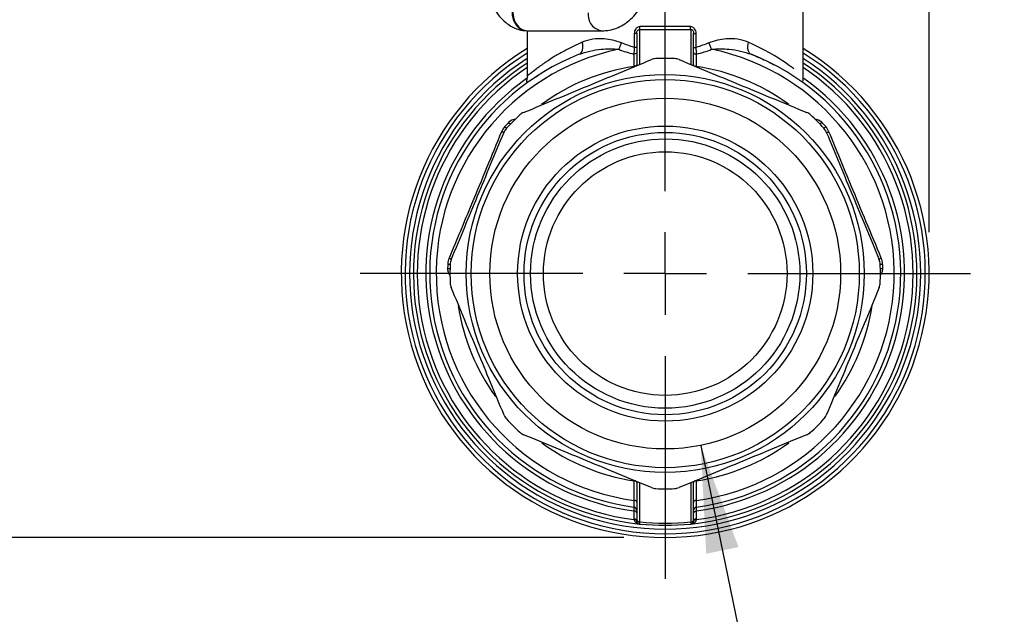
# Model space of a CAD drawing. Header units: inches. Extents: x 0.5 to 21.5, y 0.5 to 16.5.
# Tile 10 of 18: x 15.7 to 18.1, y 4.7 to 6.1. Entities that reach past the tile are written whole.
import ezdxf

# ---------------------------------------------------------------- set-up
doc = ezdxf.new("R2010")
doc.units = ezdxf.units.IN
doc.header["$LTSCALE"] = 2
doc.header["$MEASUREMENT"] = 0
doc.linetypes.add('SLD-Center', pattern=[0.75, 0.6, -0.05, 0.05, -0.05])
doc.linetypes.add('SLD-Solid', pattern=[0])
doc.layers.add('CENTER', color=40, linetype='SLD-Center')
doc.layers.add('DIMENSIONS', color=140, linetype='SLD-Solid', lineweight=25)
doc.styles.add('SLDTEXTSTYLE0', font='TXT', dxfattribs={"width": 0.7})
doc.dimstyles.new('SLDDIMSTYLE1', dxfattribs={"dimtxt": 0.169922, "dimasz": 0.26, "dimexe": 0, "dimexo": 0.0625, "dimgap": 0.04248, "dimtad": 0, "dimtih": 1, "dimtoh": 1, "dimrnd": 1e-09, "dimzin": 12, "dimdsep": 46, "dimtxsty": 'SLDTEXTSTYLE0', "dimsah": 1, "dimcen": 0.09, "dimadec": 0, "dimazin": 3, "dimtfac": 1, "dimtofl": 0, "dimtmove": 0, "dimatfit": 3, "dimfxl": 0, "dimfrac": 2, "dimtolj": 1, "dimtzin": 12, "dimarcsym": 0})
doc.dimstyles.new('SLDDIMSTYLE2', dxfattribs={"dimtxt": 0.169922, "dimasz": 0.26, "dimexe": 0, "dimexo": 0.0625, "dimgap": 0.04248, "dimtad": 0, "dimtih": 1, "dimtoh": 1, "dimrnd": 1e-09, "dimzin": 12, "dimdsep": 46, "dimtxsty": 'SLDTEXTSTYLE0', "dimsah": 1, "dimcen": 0, "dimadec": 0, "dimazin": 3, "dimtfac": 1, "dimtofl": 0, "dimtmove": 0, "dimatfit": 3, "dimfxl": 0, "dimfrac": 2, "dimtolj": 1, "dimtzin": 12, "dimarcsym": 0})

# ---------------------------------------------------------------- blocks, each defined once
blk = doc.blocks.new('_D_4')
at = {"layer": 'DIMENSIONS'}
for p, q in [((17.3814, 5.0806), (17.6178, 3.9358)), ((17.6178, 3.9358), (18.5167, 3.9358))]:
    blk.add_line(p, q, dxfattribs=at)
blk.add_solid([(17.3814, 5.0806), (17.3948, 4.8179), (17.4731, 4.8341)], dxfattribs=at)
at = {"layer": 'DIMENSIONS', "attachment_point": 1, "style": 'SLDTEXTSTYLE0'}
for s, insert, char_height in [('1/2" NPT', (18.5771, 4.2857), 0.16667), ('FEMALE', (18.6417, 4.0156), 0.16667), ('INLET / OUTLET', (18.1803, 3.7456), 0.166667)]:
    blk.add_mtext(s, dxfattribs=dict(at, insert=insert, char_height=char_height))
blk = doc.blocks.new('_D_5')
at = {"layer": 'DIMENSIONS'}
for p, q in [((13.4048, 7.1408), (13.4048, 8.9494)), ((17.9351, 5.5971), (17.9351, 8.9494)), ((13.4048, 8.6994), (14.9776, 8.6994)), ((15.2079, 8.6994), (15.1508, 8.6994)), ((15.1508, 8.6994), (15.1508, 8.4294)), ((15.8542, 8.6994), (15.9113, 8.6994)), ((15.9113, 8.6994), (15.9113, 8.4294)), ((17.9351, 8.6994), (16.0845, 8.6994)), ((15.1508, 8.4294), (15.2079, 8.4294)), ((15.9113, 8.4294), (15.8542, 8.4294))]:
    blk.add_line(p, q, dxfattribs=at)
for points in [[(13.4048, 8.6994), (13.6648, 8.6594), (13.6648, 8.7394)], [(17.9351, 8.6994), (17.6751, 8.7394), (17.6751, 8.6594)]]:
    blk.add_solid(points, dxfattribs=at)
at = {"layer": 'DIMENSIONS', "char_height": 0.16667, "attachment_point": 1, "style": 'SLDTEXTSTYLE0'}
for s, insert in [('4.53', (15.2786, 8.9523)), ('115.1', (15.2079, 8.6442))]:
    blk.add_mtext(s, dxfattribs=dict(at, insert=insert))
blk = doc.blocks.new('_D_7')
at = {"layer": 'DIMENSIONS'}
for p, q in [((13.408, 7.175), (12.3673, 7.175)), ((12.6173, 7.175), (12.6173, 6.3243)), ((12.3649, 6.0162), (12.3078, 6.0162)), ((12.3078, 6.0162), (12.3078, 5.7461)), ((12.8698, 6.0162), (12.9269, 6.0162)), ((12.9269, 6.0162), (12.9269, 5.7461)), ((12.3078, 5.7461), (12.3649, 5.7461)), ((12.9269, 5.7461), (12.8698, 5.7461)), ((12.6173, 4.8573), (12.6173, 5.7081)), ((17.1954, 4.8573), (12.3673, 4.8573))]:
    blk.add_line(p, q, dxfattribs=at)
for points in [[(12.6173, 7.175), (12.5773, 6.915), (12.6573, 6.915)], [(12.6173, 4.8573), (12.6573, 5.1173), (12.5773, 5.1173)]]:
    blk.add_solid(points, dxfattribs=at)
at = {"layer": 'DIMENSIONS', "char_height": 0.16667, "attachment_point": 1, "style": 'SLDTEXTSTYLE0'}
for s, insert in [('2.32', (12.3649, 6.2691)), ('58.9', (12.3649, 5.961))]:
    blk.add_mtext(s, dxfattribs=dict(at, insert=insert))
blk = doc.blocks.new('SW_CENTERMARKSYMBOL_0')
at = {"layer": 'CENTER', "color": 0}
for p, q in [((0, 0.2), (0, 0.7398)), ((0, 0), (0, 0.1)), ((-0.2, 0), (-0.7398, 0)), ((0, 0), (-0.1, 0)), ((0, 0), (0, -0.1)), ((0, 0), (0.1, 0)), ((0.2, 0), (0.7398, 0)), ((0, -0.2), (0, -0.7398))]:
    blk.add_line(p, q, dxfattribs=at)

msp = doc.modelspace()

# ---------------------------------------------------------------- linework, layer by layer
for p, q in [((17.63, 5.9736), (17.63, 6.159)), ((17.2336, 6.0041), (17.2336, 6.0888)), ((17.3572, 6.0888), (17.3572, 6.0041)), ((16.9607, 6.0859), (16.9607, 5.9736)), ((16.9615, 6.0857), (16.9632, 6.0857)), ((16.9632, 6.0857), (17.1432, 6.0857)), ((17.2204, 6.0792), (17.2204, 6.0455)), ((17.2265, 6.0792), (17.2265, 6.0012)), ((17.3643, 6.0012), (17.3643, 6.0792)), ((17.3704, 6.0455), (17.3704, 6.0792)), ((17.6302, 5.9595), (17.6302, 5.9597)), ((17.2265, 4.9929), (17.2265, 4.9009)), ((17.2336, 4.8942), (17.2336, 4.99)), ((17.3572, 4.99), (17.3572, 4.8942)), ((17.3643, 4.9009), (17.3643, 4.9929)), ((17.2265, 4.9009), (17.2265, 4.8978)), ((17.3643, 4.8978), (17.3643, 4.9009))]:
    msp.add_line(p, q)
at = {"flags": 128}
for points in [[(17.2192, 4.9949), (17.2192, 4.989), (17.2192, 4.983), (17.2192, 4.977), (17.2192, 4.9711), (17.2192, 4.9651), (17.2192, 4.9591), (17.2192, 4.9532), (17.2192, 4.9472)], [(17.3716, 4.9472), (17.3716, 4.9532), (17.3716, 4.9591), (17.3716, 4.9651), (17.3716, 4.9711), (17.3716, 4.977), (17.3716, 4.983), (17.3716, 4.989), (17.3716, 4.9949)], [(17.2193, 4.922), (17.2193, 4.9115), (17.2193, 4.9033)], [(17.3714, 4.9033), (17.3714, 4.9138), (17.3714, 4.922)]]:
    msp.add_lwpolyline(points, dxfattribs=at)
for radius in [0.4823, 0.4705, 0.4252, 0.3577, 0.3422, 0.3264, 0.2953]:
    msp.add_circle((17.2954, 5.4971), radius)
for centre, radius, start, end in [((17.1473, 6.1241), 0.0387, 172.7793, 263.8565), ((17.2954, 5.4971), 0.6398, 121.5389, 270), ((17.2954, 5.4971), 0.5551, 101.6898, 262.107), ((17.2954, 5.4971), 0.6398, 270, 58.4611), ((17.2954, 5.4971), 0.5551, 277.893, 78.3102), ((17.2954, 5.4971), 0.6305, 122.0548, 270), ((17.2954, 5.4971), 0.6195, 122.6987, 270), ((17.2954, 5.4971), 0.5709, 111.3996, 262.3771), ((17.2954, 5.4971), 0.5217, 87.4889, 92.5111), ((17.2954, 5.4971), 0.6305, 270, 57.9452), ((17.2954, 5.4971), 0.6195, 270, 57.3013), ((17.2954, 5.4971), 0.5709, 277.6229, 68.6004), ((17.2954, 5.4971), 0.6102, 123.2564, 264.1856), ((17.2954, 5.4971), 0.601, 123.8351, 262.7473), ((17.2954, 5.4971), 0.5079, 98.6269, 126.1508), ((17.2954, 5.4971), 0.6102, 275.8144, 56.7436), ((17.2954, 5.4971), 0.601, 277.2527, 56.1649), ((17.2954, 5.4971), 0.5079, 53.9788, 81.3731), ((17.2954, 5.4971), 0.5801, 125.4571, 262.4677), ((17.2954, 5.4971), 0.5801, 277.5323, 54.6341), ((17.2954, 5.4971), 0.5217, 132.4889, 137.5111), ((17.2954, 5.4971), 0.5217, 42.4889, 47.5111), ((17.2954, 5.4971), 0.5276, 135.9743, 137.5111), ((17.2954, 5.4971), 0.5276, 42.4889, 44.0257), ((17.2954, 5.4971), 0.5276, 177.4889, 178.6726), ((17.2954, 5.4971), 0.5217, 177.4889, 182.5111), ((17.2954, 5.4971), 0.5217, 357.4889, 2.5111), ((17.2954, 5.4971), 0.5276, 1.3274, 2.5111), ((17.2954, 5.4971), 0.5079, 188.8358, 215.9263), ((17.2954, 5.4971), 0.5079, 324.0695, 351.1434), ((17.2954, 5.4971), 0.5217, 222.4889, 227.5111), ((17.2954, 5.4971), 0.5217, 312.4889, 317.5111), ((17.2954, 5.4971), 0.5079, 233.8783, 261.3731), ((17.2954, 5.4971), 0.5079, 278.6269, 306.1508), ((17.2954, 5.4971), 0.5217, 267.4889, 272.5111), ((17.2352, 4.9033), 0.0159, 179.9326, 188.8534), ((17.3556, 4.9033), 0.0159, 351.1476, 0.0664)]:
    msp.add_arc(centre, radius, start, end)
for centre, ratio in [((16.9615, 6.129), 0.856769), ((16.9632, 6.129), 0.852295)]:
    msp.add_ellipse(centre, major_axis=(0, 0.0433), ratio=ratio, start_param=0, end_param=3.141593)
for points, knots in [([(17.1432, 6.0857), (17.1475, 6.0858), (17.1577, 6.0863), (17.1735, 6.0902), (17.1901, 6.0975), (17.2055, 6.1079), (17.2196, 6.1211), (17.2324, 6.1372), (17.2434, 6.1559), (17.2525, 6.1769), (17.2595, 6.1995), (17.2641, 6.2234), (17.266, 6.2434), (17.2661, 6.2552), (17.2662, 6.2589)], [0, 0, 0, 0, 0.0598525, 0.1425093, 0.2252309, 0.3095136, 0.396482, 0.486577, 0.5793618, 0.6737725, 0.768651, 0.8633843, 0.9579142, 1, 1, 1, 1]), ([(16.8568, 6.2111), (16.8569, 6.2103), (16.8578, 6.204), (16.8604, 6.1923), (16.8649, 6.176), (16.8707, 6.16), (16.8779, 6.1446), (16.8864, 6.1301), (16.8965, 6.1171), (16.9079, 6.1059), (16.9206, 6.0967), (16.9344, 6.0902), (16.9482, 6.0862), (16.9574, 6.086), (16.9615, 6.0859)], [0, 0, 0, 0, 0.011621, 0.09305, 0.179955, 0.27023, 0.363204, 0.458277, 0.554534, 0.650342, 0.744272, 0.835844, 0.92578, 1, 1, 1, 1]), ([(17.2342, 6.0956), (17.2325, 6.0956), (17.2287, 6.0948), (17.2222, 6.0897), (17.2204, 6.0833), (17.2204, 6.0792)], [0, 0, 0, 0, 0.01318372, 0.03076202, 0.06152403, 0.06152403, 0.06152403, 0.06152403]), ([(17.2265, 6.0792), (17.2265, 6.0817), (17.2274, 6.0857), (17.2307, 6.0886), (17.2327, 6.0889), (17.2336, 6.0888)], [0, 0, 0, 0, 0.03076202, 0.04834031, 0.06152403, 0.06152403, 0.06152403, 0.06152403]), ([(17.2336, 6.0888), (17.2338, 6.0896), (17.2341, 6.0917), (17.2342, 6.0944), (17.2342, 6.0956)], [0, 0, 0, 0, 0.571429, 1, 1, 1, 1]), ([(17.3572, 6.0888), (17.357, 6.0894), (17.3567, 6.0913), (17.3565, 6.094), (17.3566, 6.0956)], [0, 0, 0, 0, 0.428571, 1, 1, 1, 1]), ([(17.3704, 6.0792), (17.3704, 6.0832), (17.3685, 6.0897), (17.3621, 6.0948), (17.3582, 6.0956), (17.3566, 6.0956)], [0, 0, 0, 0, 0.03074791, 0.04831815, 0.06149582, 0.06149582, 0.06149582, 0.06149582]), ([(17.3572, 6.0888), (17.3581, 6.0889), (17.3601, 6.0886), (17.3633, 6.0857), (17.3643, 6.0817), (17.3643, 6.0792)], [0, 0, 0, 0, 0.01317768, 0.03074791, 0.06149582, 0.06149582, 0.06149582, 0.06149582]), ([(17.1897, 6.0561), (17.1758, 6.0619), (17.1419, 6.069), (17.1104, 6.0647), (17.0945, 6.0579)], [-0.3031719, -0.3031719, -0.3031719, -0.3031719, -0.1732411, 0, 0, 0, 0]), ([(17.2265, 6.0792), (17.2265, 6.0792), (17.2259, 6.0792), (17.2237, 6.0792), (17.2221, 6.0792), (17.2204, 6.0792)], [0, 0, 0, 0, 0.5, 0.5, 1, 1, 1, 1]), ([(17.3643, 6.0792), (17.3643, 6.0792), (17.3657, 6.0792), (17.3689, 6.0792), (17.3704, 6.0792)], [0, 0, 0, 0, 0.571429, 1, 1, 1, 1]), ([(17.4963, 6.0579), (17.4804, 6.0647), (17.4488, 6.069), (17.415, 6.0619), (17.4011, 6.0561)], [-0.3031719, -0.3031719, -0.3031719, -0.3031719, -0.1299308, 0, 0, 0, 0]), ([(17.0945, 6.0579), (17.0876, 6.0548), (17.0713, 6.0476), (17.048, 6.0354), (17.0273, 6.0235), (17.0131, 6.0143), (17.004, 6.0082), (16.9975, 6.0036), (16.9917, 5.9995), (16.9867, 5.9958), (16.9801, 5.9908), (16.9725, 5.9849), (16.9655, 5.9795), (16.9613, 5.9761), (16.9611, 5.9759), (16.961, 5.9757)], [0, 0, 0, 0, 0.086734, 0.203863, 0.325298, 0.408016, 0.455292, 0.500255, 0.542911, 0.58327, 0.621341, 0.713854, 0.814816, 0.91777, 1, 1, 1, 1]), ([(17.0871, 6.0286), (17.1035, 6.035), (17.1351, 6.042), (17.169, 6.0423), (17.1829, 6.0407)], [-0.3031719, -0.3031719, -0.3031719, -0.3031719, -0.1299308, 0, 0, 0, 0]), ([(17.2265, 6.0455), (17.2265, 6.0455), (17.2251, 6.0455), (17.2219, 6.0455), (17.2204, 6.0455)], [0, 0, 0, 0, 0.571429, 1, 1, 1, 1]), ([(17.3643, 6.0455), (17.3643, 6.0455), (17.3649, 6.0455), (17.3671, 6.0455), (17.3687, 6.0455), (17.3704, 6.0455)], [0, 0, 0, 0, 0.5, 0.5, 1, 1, 1, 1]), ([(17.4079, 6.0407), (17.4218, 6.0423), (17.4556, 6.042), (17.4872, 6.035), (17.5037, 6.0286)], [-0.3031719, -0.3031719, -0.3031719, -0.3031719, -0.1732411, 0, 0, 0, 0]), ([(17.6074, 5.9933), (17.602, 5.9974), (17.5753, 6.0167), (17.5341, 6.0417), (17.4963, 6.0579)], [0.9050113, 0.9050113, 0.9050113, 0.9050113, 1.0342986, 1.4480181, 1.4480181, 1.4480181, 1.4480181]), ([(16.9523, 5.8876), (17.0068, 5.9102), (17.0569, 5.9309), (17.1572, 5.9725), (17.2073, 5.9933), (17.2619, 6.0158)], [0, 0, 0, 0, 0.5, 0.5, 1, 1, 1, 1]), ([(17.2265, 6.0329), (17.2265, 6.0321), (17.2252, 6.0301), (17.2214, 6.0291), (17.2192, 6.029)], [0, 0, 0, 0, 0.428571, 1, 1, 1, 1]), ([(17.3289, 6.0158), (17.3834, 5.9933), (17.4335, 5.9725), (17.5339, 5.9309), (17.584, 5.9102), (17.6385, 5.8876)], [0, 0, 0, 0, 0.5, 0.5, 1, 1, 1, 1]), ([(17.3643, 6.0329), (17.3643, 6.0318), (17.3661, 6.0298), (17.3699, 6.0291), (17.3716, 6.029)], [0, 0, 0, 0, 0.571429, 1, 1, 1, 1]), ([(17.501, 6.0301), (17.5125, 6.0253), (17.5335, 6.0165), (17.5511, 6.0073), (17.559, 6.0032)], [0, 0, 0, 0, 0.5487, 1, 1, 1, 1]), ([(17.2265, 6.0031), (17.2265, 6.002), (17.2247, 6), (17.2209, 5.9993), (17.2192, 5.9992)], [0, 0, 0, 0, 0.571429, 1, 1, 1, 1]), ([(17.3643, 6.0031), (17.3643, 6.0022), (17.3656, 6.0003), (17.3693, 5.9993), (17.3716, 5.9992)], [0, 0, 0, 0, 0.428571, 1, 1, 1, 1]), ([(16.9608, 5.9755), (16.9608, 5.9752), (16.9608, 5.9744), (16.9607, 5.9728), (16.9605, 5.9708), (16.9602, 5.9688), (16.9596, 5.966), (16.959, 5.9633), (16.9592, 5.9614), (16.9612, 5.9614), (16.9664, 5.9641), (16.9743, 5.9692), (16.9823, 5.9744), (16.9859, 5.9767)], [0, 0, 0, 0, 0.00663, 0.01377, 0.031152, 0.054408, 0.084519, 0.167066, 0.281153, 0.428069, 0.60895, 0.824586, 1, 1, 1, 1]), ([(17.6302, 5.9635), (17.6302, 5.9636), (17.6302, 5.965), (17.6301, 5.9703), (17.63, 5.9753)], [0, 0, 0, 0, 0.053314, 1, 1, 1, 1]), ([(16.9107, 5.8494), (16.9107, 5.8494), (16.9098, 5.8503), (16.9075, 5.8524), (16.9064, 5.8534)], [0, 0, 0, 0, 0.571429, 1, 1, 1, 1]), ([(17.6705, 5.8596), (17.6705, 5.8596), (17.6714, 5.8605), (17.6736, 5.8626), (17.6747, 5.8637)], [0, 0, 0, 0, 0.571429, 1, 1, 1, 1]), ([(16.8984, 5.8408), (16.8747, 5.783), (16.8323, 5.6802), (16.7897, 5.5779), (16.7716, 5.5347)], [0, 0, 0, 0, 0.488876, 0.855533, 0.855533, 0.855533, 0.855533]), ([(16.7766, 5.5306), (16.7992, 5.5851), (16.8199, 5.6352), (16.8615, 5.7356), (16.8823, 5.7857), (16.9048, 5.8402)], [0, 0, 0, 0, 0.5, 0.5, 1, 1, 1, 1]), ([(16.9048, 5.8402), (16.9047, 5.8399), (16.9035, 5.8396), (16.9004, 5.8402), (16.8984, 5.8408)], [0, 0, 0, 0, 0.428571, 1, 1, 1, 1]), ([(17.6859, 5.8402), (17.6861, 5.8398), (17.6876, 5.8396), (17.6908, 5.8404), (17.6924, 5.8408)], [0, 0, 0, 0, 0.571429, 1, 1, 1, 1]), ([(17.6859, 5.8402), (17.7085, 5.7857), (17.7293, 5.7356), (17.7708, 5.6352), (17.7916, 5.5851), (17.8142, 5.5306)], [0, 0, 0, 0, 0.5, 0.5, 1, 1, 1, 1]), ([(17.8192, 5.5347), (17.7951, 5.5923), (17.7523, 5.6951), (17.7102, 5.7975), (17.6924, 5.8408)], [0, 0, 0, 0, 0.488876, 0.855533, 0.855533, 0.855533, 0.855533]), ([(16.7683, 5.5202), (16.7699, 5.5201), (16.773, 5.52), (16.7742, 5.5199), (16.7742, 5.5199)], [0, 0, 0, 0, 0.428571, 1, 1, 1, 1]), ([(16.7716, 5.5347), (16.7735, 5.5337), (16.7761, 5.532), (16.7767, 5.5309), (16.7766, 5.5306)], [0, 0, 0, 0, 0.571429, 1, 1, 1, 1]), ([(17.8142, 5.5306), (17.814, 5.5309), (17.8147, 5.532), (17.8173, 5.5337), (17.8192, 5.5347)], [0, 0, 0, 0, 0.428571, 1, 1, 1, 1]), ([(17.8165, 5.5199), (17.8165, 5.5199), (17.8178, 5.52), (17.8209, 5.5201), (17.8224, 5.5202)], [0, 0, 0, 0, 0.571429, 1, 1, 1, 1]), ([(16.768, 5.5093), (16.768, 5.5078), (16.7681, 5.5048), (16.7698, 5.4993), (16.7718, 5.4949), (16.7741, 5.4931), (16.7742, 5.493)], [0, 0, 0, 0, 0.2378603, 0.4846099, 0.97, 1, 1, 1, 1]), ([(17.8165, 5.493), (17.8167, 5.4931), (17.8189, 5.4949), (17.821, 5.4993), (17.8227, 5.5048), (17.8228, 5.5078), (17.8228, 5.5093)], [0, 0, 0, 0, 0.03, 0.515391, 0.762187, 1, 1, 1, 1]), ([(16.9048, 5.1539), (16.8823, 5.2084), (16.8615, 5.2585), (16.8199, 5.3589), (16.7992, 5.409), (16.7766, 5.4635)], [0, 0, 0, 0, 0.5, 0.5, 1, 1, 1, 1]), ([(17.8142, 5.4635), (17.7916, 5.409), (17.7708, 5.3589), (17.7293, 5.2585), (17.7085, 5.2084), (17.6859, 5.1539)], [0, 0, 0, 0, 0.5, 0.5, 1, 1, 1, 1]), ([(17.2619, 4.9783), (17.2073, 5.0009), (17.1572, 5.0216), (17.0569, 5.0632), (17.0068, 5.0839), (16.9523, 5.1065)], [0, 0, 0, 0, 0.5, 0.5, 1, 1, 1, 1]), ([(17.6385, 5.1065), (17.584, 5.0839), (17.5339, 5.0632), (17.4335, 5.0216), (17.3834, 5.0009), (17.3289, 4.9783)], [0, 0, 0, 0, 0.5, 0.5, 1, 1, 1, 1]), ([(17.2265, 4.991), (17.2265, 4.9919), (17.2252, 4.9938), (17.2214, 4.9948), (17.2192, 4.9949)], [0, 0, 0, 0, 0.428571, 1, 1, 1, 1]), ([(17.3716, 4.9949), (17.3693, 4.9948), (17.3656, 4.9938), (17.3643, 4.9919), (17.3643, 4.991)], [0, 0, 0, 0, 0.571429, 1, 1, 1, 1]), ([(17.2265, 4.9433), (17.2265, 4.9441), (17.2252, 4.9461), (17.2214, 4.9471), (17.2192, 4.9472)], [0, 0, 0, 0, 0.428571, 1, 1, 1, 1]), ([(17.3716, 4.9472), (17.3694, 4.9471), (17.3656, 4.9461), (17.3643, 4.9441), (17.3643, 4.9433)], [0, 0, 0, 0, 0.571429, 1, 1, 1, 1]), ([(17.2265, 4.9165), (17.2265, 4.9176), (17.2252, 4.9204), (17.2216, 4.9218), (17.2193, 4.922)], [0, 0, 0, 0, 0.428571, 1, 1, 1, 1]), ([(17.2265, 4.9234), (17.2265, 4.9253), (17.2258, 4.9272), (17.2233, 4.93), (17.2215, 4.931), (17.2197, 4.9312)], [0, 0, 0, 0, 0.5, 0.5, 1, 1, 1, 1]), ([(17.3711, 4.9312), (17.3692, 4.931), (17.3675, 4.93), (17.365, 4.9272), (17.3643, 4.9253), (17.3643, 4.9234)], [0, 0, 0, 0, 0.5, 0.5, 1, 1, 1, 1]), ([(17.3643, 4.9165), (17.3643, 4.918), (17.366, 4.9207), (17.3698, 4.9219), (17.3714, 4.922)], [0, 0, 0, 0, 0.571429, 1, 1, 1, 1]), ([(17.2193, 4.9033), (17.2215, 4.9032), (17.2252, 4.9017), (17.2265, 4.899), (17.2265, 4.8978)], [0, 0, 0, 0, 0.571429, 1, 1, 1, 1]), ([(17.2336, 4.8942), (17.2319, 4.8943), (17.2282, 4.8957), (17.2265, 4.899), (17.2265, 4.9009)], [0, 0, 0, 0, 0.428571, 1, 1, 1, 1]), ([(17.2336, 4.89), (17.2316, 4.8902), (17.2298, 4.8911), (17.2272, 4.8939), (17.2265, 4.8959), (17.2265, 4.8978)], [0, 0, 0, 0, 0.5, 0.5, 1, 1, 1, 1]), ([(17.3643, 4.9009), (17.3643, 4.899), (17.3626, 4.8957), (17.3589, 4.8943), (17.3572, 4.8942)], [0, 0, 0, 0, 0.571429, 1, 1, 1, 1]), ([(17.3643, 4.8978), (17.3643, 4.8959), (17.3635, 4.8939), (17.361, 4.8911), (17.3591, 4.8902), (17.3572, 4.89)], [0, 0, 0, 0, 0.5, 0.5, 1, 1, 1, 1]), ([(17.3643, 4.8978), (17.3643, 4.899), (17.3656, 4.9017), (17.3692, 4.9032), (17.3714, 4.9033)], [0, 0, 0, 0, 0.428571, 1, 1, 1, 1])]:
    msp.add_open_spline(points, degree=3, knots=knots)
for points in [[(17.2336, 6.0888), (17.2743, 6.0892), (17.3165, 6.0892), (17.3572, 6.0888)], [(17.3566, 6.0956), (17.3163, 6.096), (17.2745, 6.096), (17.2342, 6.0956)], [(17.0871, 6.0286), (17.0909, 6.0301), (17.0966, 6.0376), (17.0962, 6.0511), (17.0945, 6.0579)], [(17.1829, 6.0407), (17.1842, 6.043), (17.1866, 6.048), (17.1887, 6.0534), (17.1897, 6.0561)], [(17.1829, 6.0407), (17.1945, 6.036), (17.2067, 6.0321), (17.2192, 6.029)], [(17.2204, 6.0455), (17.2098, 6.0484), (17.1995, 6.052), (17.1897, 6.0561)], [(17.2204, 6.0455), (17.22, 6.0397), (17.2196, 6.034), (17.2192, 6.029)], [(17.4011, 6.0561), (17.3912, 6.052), (17.3809, 6.0484), (17.3704, 6.0455)], [(17.3716, 6.029), (17.3712, 6.034), (17.3707, 6.0397), (17.3704, 6.0455)], [(17.3716, 6.029), (17.3841, 6.0321), (17.3962, 6.036), (17.4079, 6.0407)], [(17.4011, 6.0561), (17.402, 6.0534), (17.4041, 6.048), (17.4066, 6.043), (17.4079, 6.0407)], [(17.4963, 6.0579), (17.4946, 6.0511), (17.4942, 6.0376), (17.4999, 6.0301), (17.5037, 6.0286)], [(17.2192, 6.029), (17.2192, 6.0191), (17.2192, 6.0091), (17.2192, 5.9992)], [(17.2725, 6.0182), (17.2688, 6.018), (17.2652, 6.0172), (17.2619, 6.0158)], [(17.3289, 6.0158), (17.3255, 6.0172), (17.322, 6.018), (17.3182, 6.0182)], [(17.3716, 5.9992), (17.3716, 6.0091), (17.3716, 6.0191), (17.3716, 6.029)], [(16.9523, 5.8876), (16.9489, 5.8862), (16.9458, 5.8843), (16.943, 5.8817)], [(17.6477, 5.8817), (17.645, 5.8843), (17.6419, 5.8862), (17.6385, 5.8876)], [(16.9064, 5.8534), (16.903, 5.8497), (16.9003, 5.8454), (16.8984, 5.8408)], [(16.9107, 5.8494), (16.9082, 5.8467), (16.9062, 5.8436), (16.9048, 5.8402)], [(16.9329, 5.8708), (16.9269, 5.8708), (16.9205, 5.8683), (16.9161, 5.8637)], [(16.9203, 5.8596), (16.9203, 5.8596), (16.9186, 5.8612), (16.9161, 5.8637)], [(17.6747, 5.8637), (17.6703, 5.8683), (17.6638, 5.8708), (17.6579, 5.8708)], [(17.6801, 5.8494), (17.6801, 5.8494), (17.6818, 5.851), (17.6844, 5.8534)], [(17.6859, 5.8402), (17.6845, 5.8436), (17.6826, 5.8467), (17.6801, 5.8494)], [(17.6924, 5.8408), (17.6905, 5.8454), (17.6878, 5.8497), (17.6844, 5.8534)], [(16.7716, 5.5347), (16.7697, 5.5302), (16.7686, 5.5251), (16.7683, 5.5202)], [(16.7766, 5.5306), (16.7752, 5.5272), (16.7744, 5.5236), (16.7742, 5.5199)], [(17.8165, 5.5199), (17.8164, 5.5236), (17.8156, 5.5272), (17.8142, 5.5306)], [(17.8224, 5.5202), (17.8222, 5.5251), (17.8211, 5.5302), (17.8192, 5.5347)], [(16.768, 5.5093), (16.7715, 5.5092), (16.7739, 5.5091), (16.7739, 5.5091)], [(17.8169, 5.5091), (17.8169, 5.5091), (17.8192, 5.5092), (17.8228, 5.5093)], [(16.7742, 5.4742), (16.7744, 5.4705), (16.7752, 5.4669), (16.7766, 5.4635)], [(17.8142, 5.4635), (17.8156, 5.4669), (17.8164, 5.4705), (17.8165, 5.4742)], [(16.9048, 5.1539), (16.9062, 5.1505), (16.9082, 5.1475), (16.9107, 5.1447)], [(17.6801, 5.1447), (17.6826, 5.1475), (17.6845, 5.1505), (17.6859, 5.1539)], [(16.943, 5.1124), (16.9458, 5.1099), (16.9489, 5.1079), (16.9523, 5.1065)], [(17.6385, 5.1065), (17.6419, 5.1079), (17.645, 5.1099), (17.6477, 5.1124)], [(17.2619, 4.9783), (17.2652, 4.9769), (17.2688, 4.9761), (17.2725, 4.9759)], [(17.3182, 4.9759), (17.322, 4.9761), (17.3255, 4.9769), (17.3289, 4.9783)], [(17.2192, 4.9472), (17.2193, 4.9424), (17.2196, 4.9343), (17.2197, 4.9312), (17.2197, 4.9312)], [(17.3711, 4.9312), (17.3711, 4.9312), (17.3712, 4.9343), (17.3715, 4.9424), (17.3716, 4.9472)], [(17.2197, 4.9312), (17.2197, 4.9312), (17.2195, 4.9278), (17.2193, 4.922)], [(17.3714, 4.922), (17.3712, 4.9278), (17.3711, 4.9312), (17.3711, 4.9312)], [(17.2266, 4.8966), (17.2262, 4.899), (17.2231, 4.9009), (17.2195, 4.9009)], [(17.2195, 4.9009), (17.221, 4.8943), (17.2273, 4.8907), (17.2333, 4.89)], [(17.2336, 4.89), (17.2335, 4.89), (17.2335, 4.8914), (17.2336, 4.8942)], [(17.3572, 4.8942), (17.3161, 4.89), (17.2746, 4.89), (17.2336, 4.8942)], [(17.3572, 4.8942), (17.3572, 4.8914), (17.3572, 4.89), (17.3572, 4.89)], [(17.3575, 4.89), (17.3634, 4.8907), (17.3698, 4.8943), (17.3713, 4.9009)], [(17.3713, 4.9009), (17.3677, 4.9009), (17.3646, 4.899), (17.3642, 4.8966)], [(17.2336, 4.89), (17.2746, 4.8858), (17.3161, 4.8858), (17.3572, 4.89)]]:
    msp.add_open_spline(points, degree=3)

# ---------------------------------------------------------------- block references
at = {"layer": 'CENTER'}
msp.add_blockref('SW_CENTERMARKSYMBOL_0', (17.2954, 5.4971), dxfattribs=at)

# ---------------------------------------------------------------- dimensions: what is measured, and where the dimension line sits
at = {"layer": 'DIMENSIONS'}
dim = msp.add_linear_dim(base=(17.9351, 8.6994), p1=(13.4048, 7.0408), p2=(17.9351, 5.4971), dimstyle='SLDDIMSTYLE1', dxfattribs=at)
dim.commit()
dim.dimension.update_dxf_attribs({"geometry": '_D_5', "text_midpoint": (15.5311, 8.6994), "dimtype": 160})
dim = msp.add_linear_dim(base=(12.6173, 4.8573), p1=(13.508, 7.175), p2=(17.2954, 4.8573), angle=90, dimstyle='SLDDIMSTYLE1', dxfattribs=at)
dim.commit()
dim.dimension.update_dxf_attribs({"geometry": '_D_7', "text_midpoint": (12.6173, 6.0162), "dimtype": 160})
dim = msp.add_diameter_dim_2p(p1=(17.2094, 5.9135), p2=(17.3814, 5.0806), text='1/2" NPT\\PFEMALE\\PINLET / OUTLET', dimstyle='SLDDIMSTYLE2', override={"dimpost": '<>'}, dxfattribs=at)
dim.commit()
dim.dimension.update_dxf_attribs({"geometry": '_D_4', "text_midpoint": (19.0775, 3.9358), "dimtype": 163})

doc.saveas('drawing.dxf')
